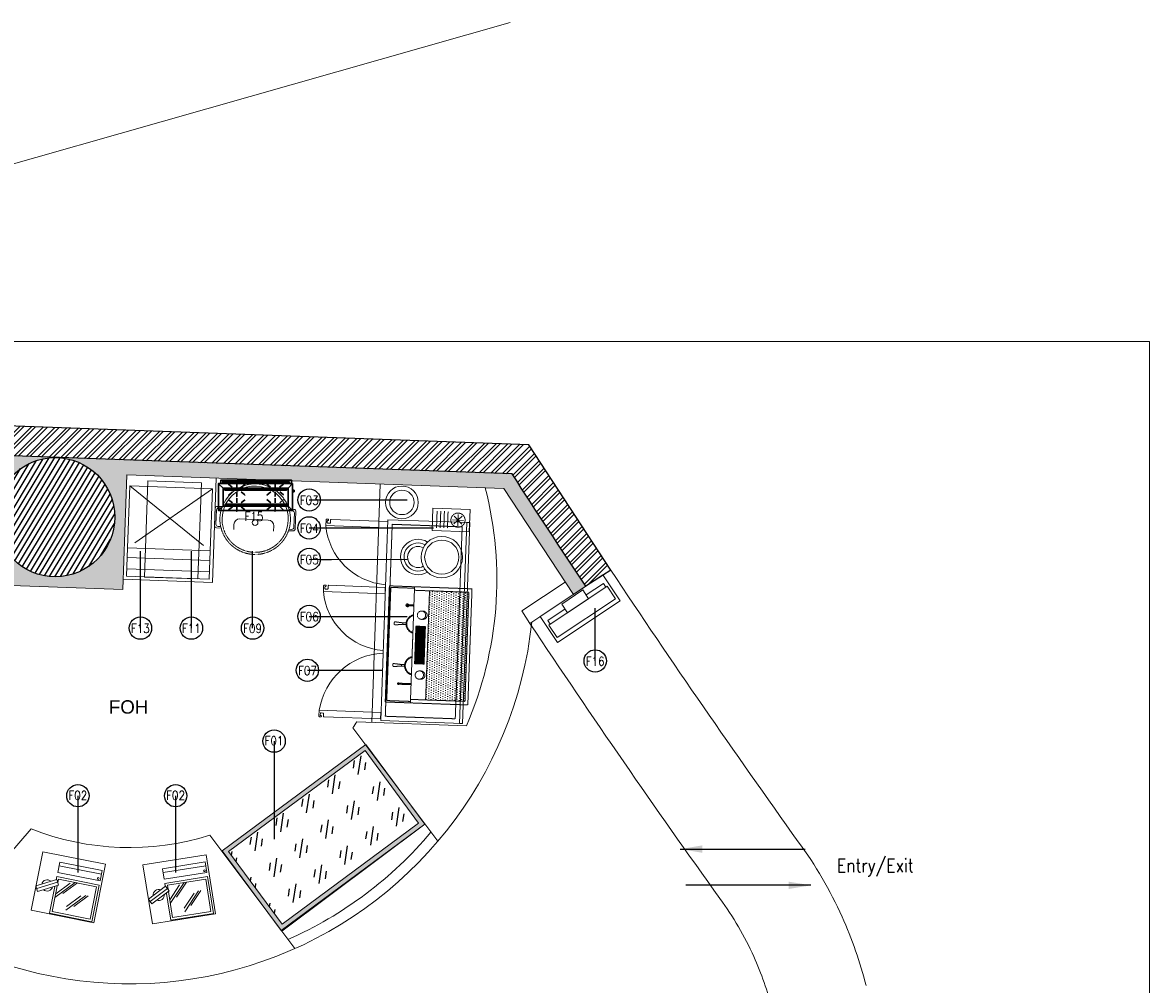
# Model space of a CAD drawing. Header units: millimetres. Extents: x 256680 to 410391, y -77299 to -22623.
# Tile 35 of 241: x 264677 to 272243, y -29473 to -23017. Entities that reach past the tile are written whole.
import ezdxf
from ezdxf.lldxf.tags import DXFTag

# ---------------------------------------------------------------- set-up
doc = ezdxf.new("R2010")
doc.units = ezdxf.units.MM
doc.header["$LTSCALE"] = 2.5
for name, pattern in [('( Hidden )', [0.375, 0.25, -0.125]), ('DASHED', [19.05, 12.7, -6.35]), ('HIDDEN', [0.375, 0.25, -0.125]), ('HIDDEN2', [4.7625, 3.175, -1.5875]), ('HIDDENX2', [19.05, 12.7, -6.35])]:
    doc.linetypes.add(name, pattern=pattern)
for name, color, linetype, lineweight in [('A-WALL', 7, 'Continuous', 30), ('CKD Equipments', 252, 'Continuous', 0), ('ELEVATION 1', 143, 'Continuous', 18), ('ELEVATION 3', 23, 'Continuous', 13), ('ELEVATION 4', 157, 'Continuous', 9), ('FURNITURES', 30, 'Continuous', 15), ('HATCH LIGHT', 250, 'Continuous', 0), ('HATCH MEDIUM', 251, 'Continuous', 5), ('K Equipment', 30, 'Continuous', 9), ('K Equipment UC', 251, 'Continuous', 5), ('L5', 252, 'Continuous', 0), ('ROOM TEXT', 7, 'Continuous', 5), ('TEXT', 40, 'Continuous', 0), ('WALL', 132, 'Continuous', 25)]:
    doc.layers.add(name, color=color, linetype=linetype, lineweight=lineweight)
doc.layers.add('BA-DEMOLISTION WALL', color=3, linetype='Continuous')
doc.layers.add('sp04000g0$0$S-COLS-PATT', color=252, linetype='Continuous')
doc.styles.add('MTEXT', font='romans.shx', dxfattribs={"width": 0.85})
doc.styles.add('RG_3F_TITLE BLOCK_A1$0$A1 TBLOCK LBV$0$Style-arial', font='arial.ttf')
doc.styles.get("Standard").update_dxf_attribs({"font": 'GOTHIC.TTF'})
tags = doc.linetypes.add('DOT2', pattern=[3.175, 0, -3.175]).pattern_tags.tags
tags[6:7] = [DXFTag(74, 4), DXFTag(75, 0), DXFTag(340, '0'), DXFTag(46, 1.0), DXFTag(50, 0.0), DXFTag(44, 0.0), DXFTag(45, 0.0)]
tags[4:5] = [DXFTag(74, 4), DXFTag(75, 0), DXFTag(340, '0'), DXFTag(46, 1.0), DXFTag(50, 0.0), DXFTag(44, 0.0), DXFTag(45, 0.0)]
doc.dimstyles.new('AJKD_30', dxfattribs={"dimscale": 30, "dimtxt": 2, "dimasz": 1, "dimexe": 0.8, "dimexo": 0.8, "dimgap": 0.5, "dimtad": 1, "dimdec": 0, "dimzin": 0, "dimdsep": 46, "dimtxsty": 'Standard', "dimblk": 'ARCHTICK', "dimcen": 0.125, "dimclrd": 251, "dimclre": 251, "dimclrt": 42, "dimadec": 0, "dimazin": 0, "dimtfac": 1, "dimtdec": 0, "dimtix": 1, "dimtmove": 0, "dimatfit": 3, "dimfxl": 1, "dimtolj": 1, "dimtzin": 0, "dimarcsym": 1})

# ---------------------------------------------------------------- blocks, each defined once
blk = doc.blocks.new('*X3')
at = {"color": 0}
for p, q in [((-2009.81, 605.07), (-2007.35, 607.53)), ((-2009.81, 605.25), (-2007.52, 607.53)), ((-2009.81, 605.43), (-2007.7, 607.53)), ((-2009.81, 605.6), (-2007.88, 607.53)), ((-2009.81, 605.78), (-2008.05, 607.53)), ((-2009.81, 605.96), (-2008.23, 607.53)), ((-2009.81, 606.13), (-2008.41, 607.53)), ((-2009.81, 606.31), (-2008.59, 607.53)), ((-2009.81, 606.49), (-2008.76, 607.53)), ((-2009.81, 606.66), (-2008.94, 607.53)), ((-2009.81, 606.84), (-2009.12, 607.53)), ((-2009.81, 607.02), (-2009.29, 607.53)), ((-2009.81, 607.19), (-2009.47, 607.53)), ((-2009.81, 607.37), (-2009.65, 607.53)), ((-2009.81, 604.89), (-2007.27, 607.44)), ((-2009.81, 604.72), (-2007.27, 607.26)), ((-2009.81, 604.54), (-2007.27, 607.08)), ((-2009.81, 604.36), (-2007.27, 606.9)), ((-2009.81, 604.19), (-2007.27, 606.73)), ((-2009.81, 604.01), (-2007.27, 606.55)), ((-2009.81, 603.83), (-2007.27, 606.37)), ((-2009.81, 603.66), (-2007.27, 606.2)), ((-2009.81, 603.48), (-2007.27, 606.02)), ((-2009.66, 603.45), (-2007.27, 605.84)), ((-2009.49, 603.45), (-2007.27, 605.67)), ((-2009.31, 603.45), (-2007.27, 605.49)), ((-2009.13, 603.45), (-2007.27, 605.31)), ((-2008.96, 603.45), (-2007.27, 605.14)), ((-2008.78, 603.45), (-2007.27, 604.96)), ((-2008.6, 603.45), (-2007.27, 604.78)), ((-2008.42, 603.45), (-2007.27, 604.61)), ((-2008.25, 603.45), (-2007.27, 604.43)), ((-2008.07, 603.45), (-2007.27, 604.25)), ((-2007.89, 603.45), (-2007.27, 604.08)), ((-2007.72, 603.45), (-2007.27, 603.9)), ((-2007.54, 603.45), (-2007.27, 603.72)), ((-2007.36, 603.45), (-2007.27, 603.55))]:
    blk.add_line(p, q, dxfattribs=at)
blk = doc.blocks.new('A$C190E2C75')
at = {"linetype": 'HIDDEN'}
h = blk.add_hatch(dxfattribs=at)
h.set_pattern_fill('DOTS', color=256, scale=10, angle=360, style=0)
h.set_pattern_definition([(360, (155757.053, -9081.597), (7.9375, 15.875), [0, -15.875])])
h.paths.add_polyline_path([(23.6, 535), (23.6, 270.4), (756.4, 270.4), (756.4, 535)])
h = blk.add_hatch(dxfattribs=at)
h.set_pattern_fill('ANSI31', color=256, scale=2, angle=180, style=0)
h.paths.add_polyline_path([(480, 187.7), (516, 187.7), (516, 251.6), (480, 251.6), (264, 251.6), (264, 187.7)])
h.paths.add_polyline_path([(317.7, 199.2), (292.3, 199.2), (292.3, 240.1), (317.7, 240.1)], flags=16)
h.paths.add_polyline_path([(462.3, 240.1), (487.7, 240.1), (487.7, 199.2), (462.3, 199.2)], flags=16)
h = blk.add_hatch(dxfattribs=at)
h.set_pattern_fill('ANSI31', color=256, scale=10, angle=360, style=0)
h.set_pattern_definition([(45, (155757.053, -9081.597), (-22.45064, 22.45064), [])])
h.paths.add_polyline_path([(317.7, 240.1), (292.3, 240.1), (292.3, 199.2), (317.7, 199.2)])
at = {"linetype": 'HIDDEN', "ltscale": 1.5}
for p, q in [((23.6, 535), (756.4, 535)), ((23.6, 535), (23.6, 169.1)), ((756.4, 535), (756.4, 169.1)), ((23.6, 270.4), (756.4, 270.4)), ((0, 169.1), (490, 169.1)), ((490, 169.1), (780, 169.1)), ((244.6, 99.4), (240, 47.3)), ((255.4, 99.4), (260, 47.3)), ((524.6, 99.4), (520, 47.3)), ((535.4, 99.4), (540, 47.3)), ((255, 41.9), (245, 41.9)), ((525, 41.9), (535, 41.9))]:
    blk.add_line(p, q, dxfattribs=at)
for points in [[(0, 0), (780, 0), (780, 555), (0, 555)], [(292.3, 240.1), (292.3, 199.2), (317.7, 199.2), (317.7, 240.1)], [(487.7, 240.1), (487.7, 199.2), (462.3, 199.2), (462.3, 240.1)]]:
    blk.add_lwpolyline(points, close=True, dxfattribs=at)
for points in [[(480, 251.6), (264, 251.6)], [(264, 251.6), (264, 187.7), (480, 187.7)], [(480, 251.6), (516, 251.6)], [(516, 251.6), (516, 187.7), (480, 187.7)], [(10, 169.1), (10, 10), (770, 10), (770, 169.1)], [(122.5, 169.1), (122.5, 83.6)], [(129.3, 83.6), (129.3, 169.1)], [(650.7, 126), (650.7, 165.8)], [(657.5, 165.8), (657.5, 126)], [(244.6, 121.2), (244.6, 99.4), (255.4, 99.4), (255.4, 121.2)], [(535.4, 121.2), (535.4, 99.4), (524.6, 99.4), (524.6, 121.2)]]:
    blk.add_lwpolyline(points, dxfattribs=at)
for centre in [(188.9, 222.5), (591.1, 222.5)]:
    blk.add_circle(centre, 27.9, dxfattribs=at)
for centre, radius, start, end in [((188.9, 232.4), 27.9, 349.68814, 190.31186), ((591.1, 232.4), 27.9, 349.68814, 190.31186), ((125.9, 154.5), 3.38, 180, 0), ((250, 184.3), 63.4, 193.87207, 346.12793), ((250, 184.3), 58.4, 193.87207, 346.12793), ((530, 184.3), 63.4, 193.87207, 346.12793), ((530, 184.3), 58.4, 193.87207, 346.12793), ((654.1, 173.2), 8.1, 209.92698, 330.07302), ((125.9, 83.6), 5.88, 125.06727, 54.93273), ((125.9, 83.6), 3.38, 180, 0), ((654.1, 126), 10.1, 109.52085, 70.47915), ((654.1, 126), 8.1, 114.62163, 65.37837), ((654.1, 126), 3.38, 180, 0), ((245, 46.9), 5, 175, 270), ((255, 46.9), 5, 270, 5), ((525, 46.9), 5, 175, 270), ((535, 46.9), 5, 270, 5)]:
    blk.add_arc(centre, radius, start, end, dxfattribs=at)
at = {"linetype": 'HIDDEN', "xscale": -10, "yscale": 10, "zscale": 10}
for p in [(-19780.4, -5835.3), (-19610.4, -5835.3)]:
    blk.add_blockref('*X3', p, dxfattribs=at)
blk = doc.blocks.new('A$C7627248E')
at = {"ltscale": 500}
for radius in [139.1, 115.1]:
    blk.add_circle((139.1, 277), radius, dxfattribs=at)
for radius, start, end in [(118.7, 152.4744, 36.45809), (94.7, 154.87313, 34.05936), (70.7, 155.46981, 33.46268)]:
    blk.add_arc((151.4, 118.7), radius, start, end, dxfattribs=at)
blk = doc.blocks.new('pos')
at = {"layer": 'L5', "color": 1}
blk.add_line((206081.3, 97081.2), (206370.8, 97081.2), dxfattribs=at)
for points in [[(206370.8, 97036.1), (206370.8, 97106.6), (206081.3, 97106.6), (206081.3, 97036.1)], [(206080.6, 96757), (206371, 96757), (206371, 97007.7), (206080.6, 97007.7)], [(206095.6, 96992.7), (206095.6, 96772), (206356, 96772), (206356, 96992.7)]]:
    blk.add_lwpolyline(points, close=True, dxfattribs=at)
for points in [[(206209.6, 96992.1), (206095.6, 96868.2)], [(206225.3, 96992.7), (206143.2, 96903.4)], [(206177.1, 96981.7), (206095.6, 96893.1)], [(206297, 96922.5), (206183, 96798.6)], [(206312.7, 96923.1), (206230.6, 96833.8)], [(206264.6, 96912.2), (206183, 96823.5)]]:
    blk.add_lwpolyline(points, dxfattribs=at)
blk.add_circle((206356, 97049.7), 6.27, dxfattribs=at)
for start, end in [(59.53195, 177.1175), (239.53195, 357.1175)]:
    blk.add_arc((206028.2, 96936.6), 37.6, start, end, dxfattribs=at)
at = {"color": 1}
blk.add_wipeout([(206101.7, 96954.1), (206083.2, 96988.4), (205954.7, 96919.1), (205973.2, 96884.8)], dxfattribs=at).dxf.layer = 'L5'
at = {"layer": 'L5', "color": 1}
for p, q in [((206083.2, 96988.4), (205954.7, 96919.1)), ((205973.2, 96884.8), (205954.7, 96919.1)), ((205964, 96901.9), (206092.5, 96971.2)), ((206101.7, 96954.1), (205973.2, 96884.8)), ((206101.7, 96954.1), (206083.2, 96988.4))]:
    blk.add_line(p, q, dxfattribs=at)
blk.add_lwpolyline([(206385.2, 97152.6), (205955.1, 97152.6), (205955.1, 96752.2), (206385.2, 96752.2)], close=True, dxfattribs=at)
blk = doc.blocks.new('A$C7a6a0475')
for p, q in [((325.4, 415.9), (289.6, 415.9)), ((249.6, 175.9), (249.6, 375.9)), ((325.4, 135.9), (289.6, 135.9))]:
    blk.add_line(p, q)
at = {"elevation": 0}
for points in [[(167.8, 518), (167.8, 552.3, -0.414214), (182.8, 567.3), (303.7, 567.3, -0.414214), (318.7, 552.3), (318.7, 520.7)], [(177.8, 521.1), (177.8, 542.3, -0.414214), (192.8, 557.3), (293.7, 557.3, -0.414214), (308.7, 542.3), (308.7, 523.5)], [(167.8, 49.3), (167.8, 15, 0.414214), (182.8, 0), (303.7, 0, 0.414214), (318.7, 15), (318.7, 46.6)], [(177.8, 46.2), (177.8, 25, 0.414214), (192.8, 10), (293.7, 10, 0.414214), (308.7, 25), (308.7, 43.8)]]:
    blk.add_lwpolyline(points, format="xyb", dxfattribs=at)
blk.add_circle((271.1, 283.7), 20)
for centre, radius, start, end in [((247.5, 283.7), 247.5, 71.65854, 288.34146), ((247.5, 283.7), 232.5, 71.65854, 288.34146), ((289.6, 375.9), 40, 90, 180), ((289.6, 175.9), 40, 180, 270)]:
    blk.add_arc(centre, radius, start, end)
at = {"linetype": 'HIDDEN2', "ltscale": 0.1}
for radius in [232.5, 247.5]:
    blk.add_arc((247.5, 283.7), radius, 288.34146, 71.65854, dxfattribs=at)
blk = doc.blocks.new('A$Cb31a83a8')
at = {"linetype": 'DASHED', "ltscale": 20}
for p, q in [((0, 606.1, 0), (0, 416.1, 0)), ((555, 606.1, 0), (0, 606.1, 0)), ((555, 416.1, 0), (555, 606.1, 0)), ((555, 557, 0), (0, 557, 0)), ((555, 482, 0), (0, 482, 0)), ((555, 0, 0), (0, 416.1, 0)), ((0, 0, 0), (555, 416.1, 0))]:
    blk.add_line(p, q, dxfattribs=at)
at = {"linetype": 'DASHED', "ltscale": 20, "elevation": 0}
blk.add_lwpolyline([(0, 416.1), (555, 416.1), (555, 0), (0, 0)], close=True, dxfattribs=at)
blk = doc.blocks.new('_ArchTick')
at = {"color": 0, "linetype": 'ByBlock', "const_width": 0.15}
blk.add_lwpolyline([(-0.5, -0.5), (0.5, 0.5)], dxfattribs=at)
blk = doc.blocks.new('bc3')
blk.add_line((-1349.6, 0), (-1349.6, -550))
for points in [[(0, -550), (0, 0), (-1349.6, 0), (-1349.6, -550)], [(0, -20), (0, 0), (-1349.6, 0), (-1349.6, -20)]]:
    blk.add_lwpolyline(points, close=True)
at = {"linetype": 'DASHED', "ltscale": 0.03}
blk.add_lwpolyline([(-30.2, -50), (-30.2, -520), (-1319.4, -520), (-1319.4, -50)], close=True, dxfattribs=at)
for points in [[(-1325.8, -956.5, -0.414214), (-1330.1, -952.1), (-1330.1, -952.4, 0.414214), (-1334.4, -948.1), (-1334.4, -948.1, 0.414214), (-1338.8, -952.4), (-1338.8, -956.5), (-1338.8, -960.8, 0.414214), (-1334.4, -965.1), (-1295.4, -965.1), (-1295.4, -551.2), (-1338.8, -551.2), (-1338.8, -930.4, 0.414214), (-1334.4, -934.7), (-1317.1, -934.7, -0.414214), (-1312.7, -939.1), (-1312.7, -952.1, -0.414214), (-1317.1, -956.5), (-1325.8, -956.5)], [(-467.7, -956.5, 0.414214), (-463.4, -952.1), (-463.4, -952.4, -0.414214), (-459, -948.1), (-459, -948.1, -0.414214), (-454.7, -952.4), (-454.7, -956.5), (-454.7, -960.8, -0.414214), (-459, -965.1), (-498.1, -965.1), (-498.1, -551.2), (-454.7, -551.2), (-454.7, -930.4, -0.414214), (-459, -934.7), (-476.4, -934.7, 0.414214), (-480.7, -939.1), (-480.7, -952.1, 0.414214), (-476.4, -956.5), (-467.7, -956.5)], [(-24.7, -956.5, 0.414214), (-20.4, -952.1), (-20.4, -952.4, -0.414214), (-16, -948.1), (-16, -948.1, -0.414214), (-11.7, -952.4), (-11.7, -956.5), (-11.7, -960.8, -0.414214), (-16, -965.1), (-55.1, -965.1), (-55.1, -551.2), (-11.7, -551.2), (-11.7, -930.4, -0.414214), (-16, -934.7), (-33.4, -934.7, 0.414214), (-37.7, -939.1), (-37.7, -952.1, 0.414214), (-33.4, -956.5), (-24.7, -956.5)]]:
    blk.add_lwpolyline(points, format="xyb")
at = {"linetype": 'DOT2', "ltscale": 0.05}
for centre, radius, start, end in [((-1349.5, -514.1), 454.3, 276.84622, 355.31463), ((-442.1, -530.6), 438.1, 182.69051, 262.65621), ((0.9, -530.6), 438.1, 182.69051, 262.65621)]:
    blk.add_arc(centre, radius, start, end, dxfattribs=at)
blk = doc.blocks.new('cr')
for p, q in [((37.5, 171.2), (112.5, 171.2)), ((101.5, 144.7), (48.5, 197.8)), ((48.5, 144.7), (101.5, 197.8)), ((75, 133.7), (75, 208.7))]:
    blk.add_line(p, q)
at = {"linetype": '( Hidden )'}
for p, q in [((18.9, 102.6), (131.1, 102.6)), ((18.9, 78.1), (131.1, 78.1)), ((18.9, 53.6), (131.1, 53.6)), ((18.9, 29.1), (131.1, 29.1))]:
    blk.add_line(p, q, dxfattribs=at)
blk.add_lwpolyline([(0, 0), (150, 0), (150, 250), (0, 250)], close=True)
blk.add_circle((75, 171.2), 47.6, dxfattribs=at)
blk = doc.blocks.new('kiosk')
for p, q in [((27.5, -80), (27.5, -50)), ((27.5, -50), (167.5, -50)), ((477.5, -50), (337.5, -50)), ((477.5, -80), (477.5, -50))]:
    blk.add_line(p, q)
for points in [[(0, -210), (505, -210), (505, 0), (0, 0)], [(167.5, -80), (337.5, -80), (337.5, -10), (167.5, -10)], [(17.5, -180), (487.5, -180), (487.5, -80), (17.5, -80)]]:
    blk.add_lwpolyline(points, close=True)
blk = doc.blocks.new('G$CD5B1A49A')
at = {"color": 3}
for points in [[(498.2, 186.8), (0, 186.8), (0, 6.8), (498.2, 6.8)], [(475.5, 201.3), (29, 201.3), (29, 186.8), (475.5, 186.7)], [(467.7, 156.5), (467.7, 34.7), (31.3, 34.7), (31.3, 156.5)], [(31.3, 34.7), (467.7, 34.7), (467.7, 156.5), (31.3, 156.5)], [(457.3, 150.1), (43.7, 150.1), (43.6, 141.9), (457.3, 141.9)], [(43.6, 141.9), (457.3, 141.9), (457.3, 150.1), (43.6, 150.1)], [(456.9, 47.7), (45.7, 47.7), (45.7, 39.4), (456.9, 39.4)], [(45.7, 39.4), (456.9, 39.4), (456.9, 47.7), (45.7, 47.7)]]:
    blk.add_lwpolyline(points, close=True, dxfattribs=at)
for points in [[(31.3, 156.5), (0.6, 184.4), (0.6, 184.4)], [(490, 186.8), (490, 210), (17, 210), (17, 186.8)], [(17, 186.8), (17, 210), (490, 210), (490, 186.8)], [(37, 186.6), (37.1, 201), (37.1, 201)], [(47.4, 188.9), (47.5, 200.9), (47.5, 200.9)], [(55.4, 188.9), (55.5, 200.9), (55.5, 200.9)], [(65.8, 188.8), (65.9, 200.8), (65.9, 200.8)], [(92.5, 161.7), (68.6, 182.6), (68.6, 182.6)], [(73.8, 188.7), (73.9, 200.7), (73.9, 200.7)], [(81.8, 188.6), (81.9, 200.6), (81.9, 200.6)], [(92.2, 188.6), (92.3, 200.6), (92.3, 200.6)], [(101, 188.5), (101.1, 200.5), (101.1, 200.5)], [(110.6, 188.4), (110.7, 200.4), (110.7, 200.4)], [(119.4, 188.3), (119.5, 200.3), (119.5, 200.3)], [(123.7, 161.6), (123.8, 192.8), (123.8, 192.8)], [(127.4, 188.3), (127.5, 200.3), (127.5, 200.3)], [(137.8, 188.2), (137.9, 202.6), (137.9, 202.6)], [(145.8, 188.1), (145.9, 202.5), (145.9, 202.5)], [(152.5, 161.5), (179, 183.8), (179, 183.8)], [(153.8, 188), (153.9, 202.4), (153.9, 202.4)], [(164.2, 188), (164.3, 202.4), (164.3, 202.4)], [(172.2, 187.9), (172.3, 202.3), (172.3, 202.3)], [(182.6, 187.8), (182.7, 202.2), (182.7, 202.2)], [(190.6, 187.7), (190.7, 202.1), (190.7, 202.1)], [(198.6, 187.7), (198.7, 202.1), (198.7, 202.1)], [(209, 187.6), (209.1, 202), (209.1, 202)], [(217, 187.5), (217.1, 201.9), (217.1, 201.9)], [(227.4, 187.4), (225.9, 201.8), (225.9, 201.8)], [(235.4, 187.3), (235.5, 201.7), (235.5, 201.7)], [(244.2, 187.3), (244.3, 201.7), (244.3, 201.7)], [(254.6, 187.2), (254.7, 201.6), (254.7, 201.6)], [(262.6, 187.1), (262.7, 201.5), (262.7, 201.5)], [(270.6, 187.1), (270.7, 201.5), (270.7, 201.5)], [(281, 187), (281.1, 201.4), (281.1, 201.4)], [(289, 186.9), (289.1, 201.3), (289.1, 201.3)], [(299.4, 186.8), (299.5, 201.2), (299.5, 201.2)], [(307.4, 186.7), (307.5, 201.1), (307.5, 201.1)], [(315.4, 186.7), (315.5, 201.1), (315.5, 201.1)], [(325.8, 186.6), (325.9, 201), (325.9, 201)], [(350.9, 163.3), (326.2, 183.3), (326.2, 183.3)], [(333.8, 186.5), (333.9, 200.9), (333.9, 200.9)], [(342.6, 186.4), (342.7, 200.8), (342.7, 200.8)], [(352.2, 188), (352.3, 200.8), (352.3, 200.8)], [(361, 187.9), (361.1, 200.7), (361.1, 200.7)], [(370.6, 187.8), (370.7, 200.6), (370.7, 200.6)], [(379.4, 187.7), (379.5, 200.5), (379.5, 200.5)], [(381.3, 163.2), (381.4, 193.6), (381.4, 193.6)], [(387.4, 187.7), (387.5, 200.5), (387.5, 200.5)], [(397.8, 187.6), (397.9, 200.4), (397.9, 200.4)], [(405.8, 187.5), (405.9, 200.3), (405.9, 200.3)], [(410.1, 163.1), (436.6, 183), (436.6, 183)], [(416.2, 187.4), (413.9, 200.2), (413.9, 200.2)], [(424.2, 187.4), (424.3, 200.2), (424.3, 200.2)], [(432.2, 187.3), (432.3, 200.1), (432.3, 200.1)], [(442.6, 187.2), (442.7, 201.6), (442.7, 201.6)], [(450.6, 187.1), (450.7, 201.5), (450.7, 201.5)], [(459.4, 187.1), (459.5, 201.5), (459.5, 201.5)], [(467.7, 156.5), (498.2, 186.8), (498.2, 186.8)], [(469, 187), (469.1, 201.4), (469.1, 201.4)], [(94.6, 57.7), (68.2, 77.8), (68.2, 77.8)], [(92.4, 131.3), (68.3, 109), (68.3, 109)], [(123.4, 57.6), (123.5, 88), (123.5, 88)], [(123.6, 131.2), (123.5, 100), (123.5, 100)], [(153.8, 57.5), (178.6, 77.4), (178.6, 77.4)], [(154, 131.1), (178.7, 110.2), (178.7, 110.2)], [(353, 56.9), (325.8, 79.3), (325.8, 79.3)], [(353.2, 132.1), (325.9, 109.7), (325.9, 109.7)], [(381, 58.4), (381.1, 89.6), (381.1, 89.6)], [(381.2, 132), (381.1, 101.6), (381.1, 101.6)], [(412.2, 58.3), (436.2, 79), (436.2, 79)], [(412.4, 131.9), (436.3, 111.8), (436.3, 111.8)], [(498, 131.6), (508.4, 131.6), (508.4, 142), (498, 142)], [(31.3, 34.7), (0, 6.8), (0, 6.8)], [(94.5, 30.5), (68, 10.6), (68, 10.6)], [(123.3, 30.4), (123.2, 0), (123.2, 0)], [(153.7, 30.3), (178.4, 10.2), (178.4, 10.2)], [(352.9, 32.1), (325.6, 11.3), (325.6, 11.3)], [(380.9, 32), (380.8, 0.8), (380.8, 0.8)], [(412.1, 31.9), (436, 11), (436, 11)], [(467.7, 34.7), (497.6, 6.8), (497.6, 6.8)]]:
    blk.add_lwpolyline(points, dxfattribs=at)

msp = doc.modelspace()

# ---------------------------------------------------------------- hatches: boundary and pattern name
at = {"layer": 'BA-DEMOLISTION WALL', "ltscale": 1000, "true_color": 0xeea205}
h = msp.add_hatch(dxfattribs=at)
h.set_pattern_fill('GOST_GLASS', color=40, scale=25.4, angle=36.50149)
h.set_pattern_definition([(261.50149, (3297938.11, -10400.43), (-173.248838, -128.2043685), [127, -177.8]), (261.50149, (3297894.8, -10432.48), (-173.248838, -128.2043685), [50.8, -254]), (261.50149, (3297970.16, -10443.74), (-173.248838, -128.2043685), [50.8, -254])])
h.paths.add_polyline_path([(267336.7, -28390.4), (266420, -29068.2), (266060.3, -28581.8), (266976.9, -27904)])
at = {"layer": 'CKD Equipments'}
h = msp.add_hatch(color=4, dxfattribs=at)
h.dxf.hatch_style = 1
h.paths.add_polyline_path([(267378.6, -28396.7), (266413.8, -29110.2), (266018.4, -28575.5), (266983.2, -27862)])
h.paths.add_polyline_path([(267336.7, -28390.4), (266420, -29068.2), (266060.3, -28581.8), (266976.9, -27904)], flags=16)
at = {"layer": 'HATCH LIGHT', "true_color": 0x636466}
h = msp.add_hatch(dxfattribs=at)
h.set_pattern_fill('ANSI32', color=251, scale=6)
h.set_pattern_definition([(45, (193310.04, -46725.026), (-40.411153, 40.411153), []), (45, (193336.98, -46725.026), (-40.411153, 40.411153), [])])
h.paths.add_polyline_path([(270452.9, -32590), (270258.9, -32638.8), (270440.5, -33359.7), (257887.8, -33359.6, -0.000263), (257873.3, -33559.6), (270697.1, -33559.7)])
h.paths.add_polyline_path([(258301.8, -25157.1), (258101.7, -25157.1, -0.011972), (257620.5, -34256), (257821.1, -34256, 0.01196)])
h.paths.add_polyline_path([(258285.4, -25697.6), (267964.3, -26046.6, 0.003501), (268458.4, -26800.6), (268626, -26691.5), (268075.9, -25850.5), (258291.6, -25497.7, -0.000262)])
h = msp.add_hatch(dxfattribs=at)
h.set_pattern_fill('ANSI36', color=251, scale=7)
h.set_pattern_definition([(45, (193310.04, -46725.026), (11.786586, 43.2174826), [55.5625, -11.1125, 0, -11.1125])])
h.paths.add_polyline_path([(264410.4, -26789), (265349.8, -26822.8), (265377.6, -26053.4), (267908.6, -26144.6), (268375.2, -26856), (268458.4, -26800.6, -0.003501), (267964.3, -26046.6), (264911.5, -25936.7, -0.403697), (265297.1, -26336.4, -1), (264497.1, -26336.4, -0.424809), (264911.5, -25936.7), (261078.9, -25798.4), (261075.3, -25898.3), (264438.2, -26019.5)])
at = {"layer": 'sp04000g0$0$S-COLS-PATT'}
h = msp.add_hatch(dxfattribs=at)
h.set_pattern_fill('ANSI31', color=256, scale=10, angle=13.97724, style=0)
h.set_pattern_definition([(58.97724, (29470.123, -81155.115), (-27.2085637, 16.3632687), [])])
edge = h.paths.add_edge_path()
edge.add_arc((264897.1, -26336.4), 400, 0, 360)

# ---------------------------------------------------------------- linework, layer by layer
at = {"layer": 'CKD Equipments'}
for points in [[(261864.2, -24149), (262147.3, -24668), (267950.6, -23016.7)], [(267378.6, -28396.7), (266413.8, -29110.2), (266018.4, -28575.5), (266983.2, -27862), (267378.6, -28396.7)]]:
    msp.add_lwpolyline(points, dxfattribs=at)
msp.add_lwpolyline([(267336.7, -28390.4), (266420, -29068.2), (266060.3, -28581.8), (266976.9, -27904)], close=True, dxfattribs=at)
at = {"layer": 'ELEVATION 1'}
for p, q in [((268320.3, -26772.4), (268028.4, -26966.6)), ((268458.4, -26800.6), (268083.7, -27049.9)), ((268028.4, -26966.6), (268083.7, -27049.9))]:
    msp.add_line(p, q, dxfattribs=at)
msp.add_lwpolyline([(268458.4, -26800.6), (268375.2, -26856), (267908.6, -26144.6), (265377.6, -26053.4), (265349.8, -26822.8), (264410.4, -26789), (264438.2, -26019.5), (261075.3, -25898.3)], dxfattribs=at)
at = {"layer": 'FURNITURES'}
for p, q in [((265977.2, -26075), (265952, -26774.5)), ((267079, -26114.7), (267021.3, -27713.7)), ((265952, -26774.5), (265352.3, -26752.9)), ((266894.9, -27751.9), (267465.5, -28512.5)), ((266921.9, -27710.1), (267657.4, -27736.6)), ((264735.8, -28428.8), (264111.9, -29146.4)), ((266418.7, -29116.8), (267378.6, -28396.7)), ((265935, -28472.1), (266505.6, -29232.7))]:
    msp.add_line(p, q, dxfattribs=at)
for radius, start, end in [(2465, 336.52074, 14.43282), (2715, 224.57352, 353.93164), (1800, 326.34885, 327.93519), (1800, 248.46397, 287.40641), (2640, 293.74107, 320.01419)]:
    msp.add_arc((265396.5, -26754.5), radius, start, end, dxfattribs=at)
at = {"layer": 'HATCH MEDIUM', "flags": 128}
for points in [[(270340.3, -29481.3, 0.044115), (270179.6, -29019.3, 0.052662), (269885.5, -28515.5, -0.008636), (268626, -26691.5, -0.008636)], [(269710, -29640, 0.044115), (269586.9, -29286.2, 0.053087), (269359.5, -28897.4, -0.00866), (268083.7, -27049.9, -0.00866)]]:
    msp.add_lwpolyline(points, format="xyb", dxfattribs=at)
at = {"layer": 'K Equipment'}
msp.add_lwpolyline([(265854.8, -26751.6), (265495.5, -26738.7), (265518.8, -26093.5), (265878, -26106.4)], close=True, dxfattribs=at)
for radius in [110, 82.2]:
    msp.add_circle((267224.4, -26237.6), radius, dxfattribs=at)
at = {"layer": 'WALL'}
for p, q in [((268075.9, -25850.5), (258292.6, -25497.7)), ((268626, -26691.5), (268075.9, -25850.5))]:
    msp.add_line(p, q, dxfattribs=at)
at = {"layer": 'WALL', "flags": 128}
msp.add_lwpolyline([(268626, -26691.5), (268458.4, -26800.6, -0.003501), (267964.3, -26046.6), (258285.4, -25697.6)], format="xyb", dxfattribs=at)
at = {"layer": 'WALL'}
msp.add_circle((264897.1, -26336.4), 400, dxfattribs=at)

# ---------------------------------------------------------------- block references
at = {"layer": 'A-WALL'}
msp.add_blockref('G$CD5B1A49A', (265992.2, -26298.1), dxfattribs=at)
at = {"layer": 'FURNITURES', "rotation": 33.63397994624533}
msp.add_blockref('kiosk', (268152.4, -27004.2), dxfattribs=at)
at = {"layer": 'K Equipment', "xscale": -1}
for name, p, rotation in [('cr', (267426.9, -26425.5), 267.9351876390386), ('A$C7627248E', (267225.6, -26763.6), 274.0349361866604), ('A$C190E2C75', (267112.2, -27577.4), 267.935187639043)]:
    msp.add_blockref(name, p, dxfattribs=dict(at, rotation=rotation))
at = {"layer": 'K Equipment UC', "xscale": 0.9559158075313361, "yscale": 0.9559158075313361, "zscale": 0.9559158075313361, "rotation": 267.7488789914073}
msp.add_blockref('A$C7a6a0475', (265977.7, -26103.5, -0.6), dxfattribs=at)
at = {"layer": 'K Equipment UC', "xscale": -1, "rotation": 177.9351876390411}
msp.add_blockref('A$Cb31a83a8', (265397.5, -26126.9, 0), dxfattribs=at)
at = {"layer": 'K Equipment UC', "linetype": 'HIDDENX2', "ltscale": 10, "xscale": -1, "rotation": 267.9351876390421}
msp.add_blockref('bc3', (267680, -26373.4), dxfattribs=at)

# ---------------------------------------------------------------- texts
at = {"layer": 'ROOM TEXT', "style": 'MTEXT'}
for s, width, insert, char_height, attachment_point in [('\\A1;\\pxqc;F03', 170.917, (266516.8, -26253.5, 0.2), 60, 7), ('\\A1;\\pxqc;F15', 170.917, (266145.8, -26301.5, -0.4), 60, 1), ('\\A1;\\pxqc;F04', 170.917, (266516.8, -26441.1, 0.2), 60, 7), ('\\A1;\\pxqc;F05', 170.917, (266516.8, -26652, 0.2), 60, 7), ('\\A1;\\pxqc;F06', 170.917, (266516.8, -27034.9, 0.2), 60, 7), ('\\A1;\\pxqc;F13', 170.917, (265383, -27053.7, 0.2), 60, 1), ('\\A1;\\pxqc;F11', 170.917, (265725, -27053.7, 0.2), 60, 1), ('\\A1;\\pxqc;F09', 170.917, (266135.9, -27053.7, 0.2), 60, 1), ('\\A1;\\pxqc;F16', 170.917, (268436.1, -27273.8, 0.2), 60, 1), ('\\A1;\\pxqc;F07', 170.917, (266505.2, -27396.7, 0.2), 60, 7), ('\\A1;\\pxqc;F01', 170.917, (266280.2, -27867.9, 0.2), 60, 7), ('\\A1;\\pxqc;F02', 170.917, (264963.2, -28234.5, 0.2), 60, 7), ('\\A1;\\pxqc;F02', 170.917, (265619.2, -28234.5, 0.2), 60, 7), ('\\A1;\\pxqc;Entry/Exit', 1162.931, (269820.7, -28749.1, 0.2), 90, 7)]:
    msp.add_mtext_dynamic_manual_height_columns(s, width=width, gutter_width=1.8, heights=[0], dxfattribs=dict(at, insert=insert, char_height=char_height, attachment_point=attachment_point))
at = {"layer": 'TEXT', "insert": (266026.5, -27565.6, 0.2), "char_height": 90, "width": 1274.194, "attachment_point": 3, "style": 'RG_3F_TITLE BLOCK_A1$0$A1 TBLOCK LBV$0$Style-arial'}
msp.add_mtext('\\pxqc;FOH', dxfattribs=at)

# ---------------------------------------------------------------- leaders
at = {"layer": 'ELEVATION 1', "ltscale": 4}
for points in [[(269091.3, -28564.7), (269931.2, -28564.7)], [(269970.4, -28808), (269130.5, -28808)]]:
    msp.add_leader(points, dimstyle='AJKD_30', override={"dimasz": 5, "dimtad": 0, "dimclrd": 256, "dimfxl": 0.18, "dimfxlon": 1, "dimarcsym": 2}, dxfattribs=at)
at = {"layer": 'ELEVATION 4'}
for points in [[(266601.2, -26221.4), (267258.6, -26221.3)], [(266601.2, -26409), (267436.1, -26408.9)], [(266601.2, -26619.9), (267258.6, -26619.8)], [(265469.1, -27081.7), (265469.1, -26565.7)], [(265811.1, -27081.7), (265811.1, -26565.7)], [(266222, -27081.7), (266222, -26565.7)], [(266601.2, -27002.8), (267258.6, -27002.7)], [(268522.2, -27301.9), (268522.2, -26948.4)], [(266589.7, -27364.6), (267094, -27364.5)], [(266366.2, -27839.9), (266366.3, -28497.3)]]:
    msp.add_leader(points, dimstyle='AJKD_30', override={"dimasz": 5, "dimgap": 0.5, "dimtad": 0, "dimldrblk": 'DotBlank', "dimfxl": 0.18, "dimfxlon": 1, "dimarcsym": 2}, dxfattribs=at)

# ---------------------------------------------------------------- next in the draw order: block references
at = {"layer": 'K Equipment'}
for p, rotation in [((43797.3, -83428.7), 348.6826389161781), ((77375, -157008.4), 9.049369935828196)]:
    msp.add_blockref('pos', p, dxfattribs=dict(at, rotation=rotation))

# ---------------------------------------------------------------- next in the draw order: linework, layer by layer
at = {"layer": 'ELEVATION 3'}
msp.add_lwpolyline([(256680.4, -34256), (272242.9, -34256), (272242.9, -25157.1), (256680.4, -25157.1)], close=True, dxfattribs=at)

# ---------------------------------------------------------------- next in the draw order: leaders
at = {"layer": 'ELEVATION 4'}
for points in [[(265049.3, -28206.5), (265049.4, -28722.5)], [(265705.3, -28206.5), (265705.3, -28722.5)]]:
    msp.add_leader(points, dimstyle='AJKD_30', override={"dimasz": 5, "dimgap": 0.5, "dimtad": 0, "dimldrblk": 'DotBlank', "dimfxl": 0.18, "dimfxlon": 1, "dimarcsym": 2}, dxfattribs=at)

doc.saveas('drawing.dxf')
